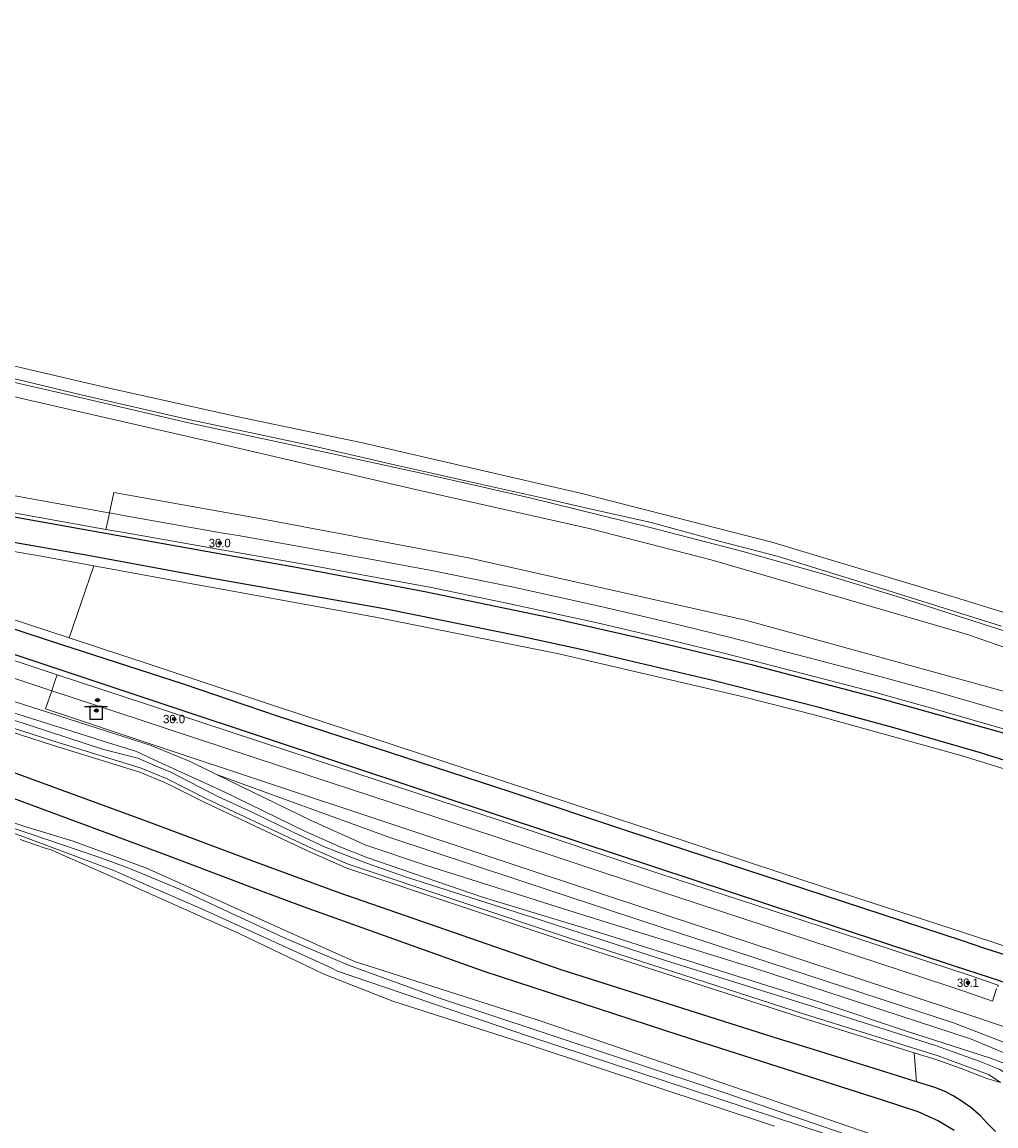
# Model space of a CAD drawing. Header units: metres. Extents: x 169249 to 194689, y 406250 to 412203.
# Tile 111 of 256: x 174624 to 174740, y 406536 to 406667. Entities that reach past the tile are written whole.
import ezdxf
from ezdxf.enums import TextEntityAlignment as Align

# ---------------------------------------------------------------- set-up
doc = ezdxf.new("R2010")
doc.units = ezdxf.units.M
doc.layers.get('0').update_dxf_attribs({"linetype": 'CONTINUOUS'})
for name, color, linetype, lineweight in [('BGT_NLCS_N264$0$B-WE-GW-WATERGANG_INSTEEK-G', 252, 'CONTINUOUS', 18), ('BGT_NLCS_N264$0$B-WE-GW-WATERGANG_SLOOT_BODEM-G', 252, 'CONTINUOUS', 18), ('BGT_NLCS_N264$0$B-WE-OG-TOPOGRAFIE_WATER-GV', 252, 'CONTINUOUS', 18), ('BGT_NLCS_N264$0$B-WE-OG-TOPOGRAFIE_WEG_BERM-GV', 252, 'CONTINUOUS', 18), ('BGT_NLCS_N264$0$B-WE-VW-VERKEERSTEKEN_BORD-S', 252, 'CONTINUOUS', 25), ('X-XX-AL-REFERENTIE-G', 7, 'CONTINUOUS', 18)]:
    doc.layers.add(name, color=color, linetype=linetype, lineweight=lineweight)
for name, color, linetype in [('BGT_NLCS_N264$0$B-WE-IE-MEUBILAIR_WEGMEUBILAIR-S', 252, 'CONTINUOUS'), ('BGT_NLCS_N264$0$B-WE-OG-TOPOGRAFIE_WEG_RIJWEG-G', 252, 'CONTINUOUS'), ('BGT_NLCS_N264$0$B-WE-VW-MARKERING-G', 252, 'CONTINUOUS'), ('BGT_NLCS_N264$0$B-WE-VW-VERKEERSTEKEN_DRAAGCONSTRUCTIE-S', 252, 'CONTINUOUS'), ('BGT_NLCS_N264$0$Label_Puntobject', 252, 'CONTINUOUS')]:
    doc.layers.add(name, color=color, linetype=linetype)
doc.styles.add('BGT_NLCS_N264$0$STANDARD', font='txt')

# ---------------------------------------------------------------- blocks, each defined once
blk = doc.blocks.new('BGT_NLCS_N264$0$SVW-VERKEERSTEKEN_BORD_ANWB-SO')
blk.add_line((-1.375, 0), (1.375, 0))
at = {"flags": 128}
blk.add_lwpolyline([(-0.75, 0), (-0.75, -1.5), (0.75, -1.5), (0.75, 0)], close=True, dxfattribs=at)
blk = doc.blocks.new('BGT_NLCS_N264$0$SIE-WEG_VERKEERSBORD_PAAL-SO')
blk.add_line((-0.3, 0), (0.3, 0))
for radius in [0.2, 0.0745]:
    blk.add_circle((0, 0), radius)
blk = doc.blocks.new('BGT_NLCS_N264$0$SIE-WEG_PAAL_ALGEMEEN_TYPE_02-SO')
at = {"ltscale": 0.5}
h = blk.add_hatch(color=256, dxfattribs=at)
h.paths.add_polyline_path([(0, 0), (0.1875, 0, 0.41421356), (0, 0.1875)])
h.paths.add_polyline_path([(0, -0.1875), (0, 0), (-0.1875, 0, 0.41421356)])
for p, q in [((-0.1875, 0), (0.1875, 0)), ((0, -0.1875), (0, 0.1875))]:
    blk.add_line(p, q, dxfattribs=at)
blk.add_circle((0, 0), 0.1875, dxfattribs=at)
blk = doc.blocks.new('BGT_NLCS_N264')
at = {"layer": 'BGT_NLCS_N264$0$B-WE-GW-WATERGANG_INSTEEK-G'}
for points in [[(174613, 406628.93, 20.3), (174633.77, 406624.09, 20.28), (174650.01, 406620.48, 20.29), (174664.78, 406617.39, 20.41), (174690.92, 406611.37, 20.52), (174713.54, 406605.57, 20.48), (174735.8, 406598.85, 20.5), (174751.26, 406594.06, 20.66)], [(174604.51, 406578.43, 20.31), (174624.49, 406571.78, 20.43), (174630.34, 406569.97, 20.45), (174638.87, 406566.84, 20.52), (174639.45, 406566.62, 20.52), (174645.13, 406564.07, 20.5), (174651.99, 406560.99, 20.48), (174661.64, 406556.67, 20.54), (174663.96, 406555.62, 20.52), (174666.34, 406554.89, 20.54), (174684.85, 406548.98, 20.56), (174685.11, 406548.9, 20.56), (174690.51, 406547.05, 20.53), (174703.88, 406542.49, 20.46), (174728.92, 406533.91, 20.41)], [(174713.84, 406536.06, 20.48), (174684.76, 406545.72, 20.48), (174668.42, 406550.97, 20.5), (174660.1, 406554.19, 20.43), (174650.2, 406558.98, 20.19), (174632.49, 406566.84, 20.32), (174628.27, 406568.71, 20.36), (174627.72, 406568.96, 20.36), (174627.15, 406569.1, 20.36), (174625.77, 406569.59, 20.34), (174624.04, 406570.19, 20.32)]]:
    blk.add_polyline3d(points, dxfattribs=at)
at = {"layer": 'BGT_NLCS_N264$0$B-WE-GW-WATERGANG_SLOOT_BODEM-G'}
for points in [[(174740.87, 406595.56, 19.34), (174727.35, 406599.82, 19.34), (174714.16, 406603.9, 19.34), (174707.4, 406605.64, 19.34), (174699.17, 406607.89, 19.34), (174691.71, 406609.56, 19.34), (174686.35, 406610.8, 19.34), (174677.4, 406612.8, 19.34), (174671.97, 406614, 19.34), (174669.11, 406614.63, 19.34), (174659.02, 406616.97, 19.23), (174643.55, 406620.27, 19.24), (174631.32, 406623.11, 19.24), (174614.33, 406627.16, 19.24)], [(174609.1, 406627.85, 19.24), (174631.49, 406622.69, 19.23), (174644.08, 406619.76, 19.23), (174655.59, 406617.32, 19.23), (174672.12, 406613.69, 19.23), (174678.31, 406612.29, 19.23), (174684.73, 406610.83, 19.23), (174699.03, 406607.31, 19.32), (174710.06, 406604.47, 19.36), (174719.57, 406601.79, 19.36), (174728.46, 406599.1, 19.36), (174735.61, 406596.81, 19.36), (174743.52, 406594.27, 19.36)], [(174618.61, 406573.08, 19.71), (174627.1, 406570.21, 19.67), (174633.18, 406568.17, 19.9), (174636.8, 406566.87, 19.9), (174643.02, 406564.27, 19.9), (174651.39, 406560.4, 19.9), (174655.4, 406558.51, 19.89), (174659.41, 406556.84, 19.89), (174663.14, 406555.24, 19.89), (174673.83, 406551.34, 19.66), (174686.07, 406547.3, 19.65), (174708.07, 406540.01, 19.61), (174732.67, 406531.55, 19.68)], [(174730, 406531.83, 19.89), (174684.66, 406546.73, 19.7), (174661.84, 406554.54, 19.74), (174661.05, 406554.9, 19.75), (174645.85, 406561.84, 19.8), (174638.95, 406564.85, 19.8), (174635.18, 406566.51, 19.79), (174633.07, 406567.29, 19.79), (174624.35, 406570.54, 19.79), (174620.52, 406571.95, 19.79)]]:
    blk.add_polyline3d(points, dxfattribs=at)
at = {"layer": 'BGT_NLCS_N264$0$B-WE-OG-TOPOGRAFIE_WATER-GV'}
for points in [[(174517, 406643.58, 20.2), (174522.04, 406642.7, 20.21), (174530.63, 406641.9, 20.24), (174544.72, 406640.7, 20.23), (174550.94, 406639.67, 20.22), (174557, 406638.55, 20.17), (174582.36, 406632.35, 20.29), (174602.59, 406627.8, 20.22), (174624.77, 406622.53, 20.24), (174647.82, 406617.26, 20.48), (174671.1, 406611.84, 20.63), (174691.77, 406607.21, 20.65), (174706.31, 406603.45, 20.71), (174736.84, 406594.57, 20.75), (174752.11, 406589.28, 20.85), (174754.29, 406588.99, 20.87), (174756.63, 406588.92, 20.87), (174758.6, 406588.96, 20.87), (174759.96, 406589.15, 20.81), (174761.65, 406589.51, 20.81), (174763.13, 406589.96, 20.88), (174764.54, 406590.68, 20.88), (174768.03, 406594.23, 20.69), (174769.93, 406596.51, 20.68)], [(174647.43, 406577.93, 20.59), (174644.28, 406579.48, 20.6), (174639.63, 406581.36, 20.56), (174622.21, 406586.95, 20.41), (174599.63, 406594.39, 20.37), (174574.29, 406602.43, 20.34), (174546.59, 406611.51, 20.26), (174520.88, 406619.84, 20.17), (174517.33, 406620.99, 20.17), (174501.24, 406626.2, 20.16), (174482.21, 406632.01, 20.11), (174466.55, 406636.52, 20.25), (174445.55, 406641.42, 20.2), (174424.44, 406646.42, 20.16), (174397.74, 406651.62, 20.18), (174381.46, 406654.36, 20.2), (174368, 406656.41, 20.2), (174358.17, 406657.26, 20.19), (174343.85, 406658.82, 20.27), (174335.29, 406659.78, 20.2), (174316.61, 406660.97, 20.08), (174308.87, 406661.18, 20.03), (174301.91, 406661.24, 20.17), (174300.53, 406661.13, 20.17)], [(174617.43, 406587.08, 19.66), (174630.32, 406583.04, 19.66), (174634.45, 406581.73, 19.66), (174637.91, 406580.64, 19.66), (174640.5, 406579.44, 19.66), (174648.1, 406575.97, 19.66), (174658.02, 406571.12, 19.66), (174662.23, 406569.27, 19.66), (174665.43, 406568.01, 19.66), (174679.08, 406563.34, 19.66), (174693.99, 406558.8, 19.72), (174705.23, 406555.23, 19.72), (174719.12, 406550.89, 19.72), (174729.55, 406547.39, 19.72), (174739.43, 406544.22, 19.72), (174741.14, 406543.56, 19.72), (174742.44, 406542.52, 19.72), (174743.75, 406541.31, 19.72), (174744.74, 406540.1, 19.72)], [(174743.49, 406540.47, 19.67), (174742.67, 406541.29, 19.67), (174741.62, 406542.23, 19.67), (174740.59, 406542.87, 19.67), (174738.19, 406543.83, 19.66), (174733.02, 406545.66, 19.66), (174718.53, 406550.29, 19.62), (174700.85, 406555.77, 19.59), (174684.94, 406560.95, 19.59), (174670.04, 406565.69, 19.59), (174665.4, 406567.34, 19.6), (174660.37, 406569.26, 19.5), (174656.53, 406571.07, 19.5), (174651.67, 406573.45, 19.5), (174647.64, 406575.26, 19.5), (174641.97, 406578.18, 19.5), (174640.25, 406578.92, 19.5), (174638.05, 406579.85, 19.5), (174633.98, 406580.88, 19.5), (174616.35, 406586.64, 19.5)], [(174456.36, 406636.04, 20.22), (174472.4, 406631.75, 20.15), (174495.09, 406624.87, 20.12), (174520.22, 406616.98, 20.16), (174531.64, 406613.07, 20.13), (174569.77, 406600.87, 20.15), (174605.64, 406589.12, 20.32), (174628.06, 406581.88, 20.3), (174638.45, 406578.66, 20.43), (174641.56, 406577.39, 20.43), (174646.24, 406575.02, 20.44), (174658.82, 406569.12, 20.39), (174663.11, 406567.24, 20.41), (174690.05, 406558.26, 20.44), (174717.4, 406549.41, 20.48), (174733.33, 406544.43, 20.45), (174736.23, 406543.39, 20.4), (174739.38, 406542.18, 20.52), (174740.76, 406541.27, 20.54)], [(174747.17, 406539.4, 20.77), (174746.78, 406540.13, 20.78), (174745.87, 406541.56, 20.79), (174745.15, 406542.58, 20.79), (174743.88, 406543.5, 20.74), (174742.22, 406544.37, 20.69), (174737.18, 406546.47, 20.62), (174711.7, 406554.78, 20.7), (174690.1, 406561.5, 20.6), (174672.29, 406567.12, 20.53), (174665.18, 406569.53, 20.57), (174658.67, 406572.43, 20.56), (174647.43, 406577.93, 20.59)]]:
    blk.add_polyline3d(points, dxfattribs=at)
at = {"layer": 'BGT_NLCS_N264$0$B-WE-OG-TOPOGRAFIE_WEG_BERM-GV'}
for p, q in [((174629.89, 406594.17, 20.69), (174632.82, 406602.76, 20.65)), ((174730.75, 406541.36, 0.3), (174730.48, 406544.8, 20.45))]:
    blk.add_line(p, q, dxfattribs=at)
for points in [[(174519.5, 406635.52, 20.37), (174521.83, 406634.8, 20.39), (174530.45, 406632.14, 20.46), (174546.05, 406627.56, 20.47), (174549.92, 406626.51, 20.46), (174557.29, 406624.51, 20.45), (174563.44, 406622.89, 20.48), (174568.68, 406621.62, 20.49), (174575.68, 406620.03, 20.49), (174583.53, 406618.46, 20.53), (174590.58, 406617.06, 20.56), (174600.8, 406615.17, 20.54), (174606.58, 406614.1, 20.56), (174613.23, 406612.89, 20.58), (174622.96, 406611.14, 20.59), (174634.6, 406609.06, 20.64), (174634.68, 406609.05, 20.64)], [(174518.91, 406633.61, 20.37), (174521.24, 406632.89, 20.39), (174529.88, 406630.23, 20.46), (174545.51, 406625.63, 20.47), (174549.4, 406624.58, 20.46), (174556.77, 406622.58, 20.45), (174562.95, 406620.95, 20.48), (174568.22, 406619.67, 20.49), (174575.27, 406618.07, 20.49), (174583.14, 406616.5, 20.53), (174590.21, 406615.09, 20.56), (174600.44, 406613.2, 20.54), (174606.22, 406612.13, 20.56), (174612.88, 406610.92, 20.58), (174622.6, 406609.17, 20.59), (174634.25, 406607.09, 20.64)], [(174628.45, 406589.78, 20.62), (174620.44, 406592.42, 20.6), (174598.98, 406599.5, 20.52), (174583.48, 406604.58, 20.47), (174580.29, 406605.63, 20.47), (174564.88, 406610.73, 20.47), (174547.2, 406616.49, 20.36), (174545.17, 406617.16, 20.35), (174522.67, 406624.31, 20.29), (174518.83, 406625.53, 20.29)], [(174518.22, 406623.62, 20.29), (174522.07, 406622.4, 20.29), (174544.55, 406615.26, 20.35), (174546.58, 406614.59, 20.36), (174564.25, 406608.83, 20.47), (174579.66, 406603.73, 20.47), (174582.85, 406602.68, 20.47), (174598.35, 406597.6, 20.52), (174619.81, 406590.52, 20.6), (174627.8, 406587.89, 20.62)], [(174730.48, 406544.8, 20.45), (174717.25, 406548.93, 20.48), (174689.89, 406557.79, 20.44), (174662.93, 406566.77, 20.41), (174658.61, 406568.66, 20.39), (174646.02, 406574.57, 20.44), (174641.35, 406576.94, 20.43), (174638.28, 406578.19, 20.43), (174627.91, 406581.41, 20.3), (174605.49, 406588.64, 20.32), (174569.61, 406600.39, 20.15), (174531.48, 406612.59, 20.13), (174520.07, 406616.51, 20.16), (174494.94, 406624.39, 20.12), (174472.27, 406631.27, 20.15), (174456.27, 406635.55, 20.22), (174455.53, 406635.64, 20.22), (174454.91, 406635.82, 20.22)], [(174634.68, 406609.05, 20.64), (174635.21, 406611.46, 20.58), (174652.98, 406608.31, 20.66), (174677.43, 406603.7, 20.71), (174710.39, 406596.28, 20.76), (174752.33, 406584.74, 20.94), (174760.05, 406583.55, 20.98), (174760.75, 406583.74, 20.95), (174763.07, 406584.87, 20.95), (174766.68, 406586.07, 20.96), (174769.39, 406586.57, 20.96), (174771.26, 406586.93, 20.95), (174774.36, 406590.01, 20.89), (174776.38, 406594.41, 20.79)], [(174634.68, 406609.05, 20.64), (174634.51, 406608.27, 20.59), (174634.25, 406607.09, 20.64)], [(174749.92, 406581.17, 20.99), (174750.34, 406582.81, 20.94), (174749.49, 406583.05, 20.93), (174748.23, 406583.41, 20.92), (174741.78, 406585.26, 20.86), (174733.52, 406587.63, 20.86), (174726.1, 406589.67, 20.85), (174718.89, 406591.57, 20.79), (174708.45, 406594.25, 20.82), (174701.13, 406596.04, 20.8), (174693.16, 406597.9, 20.77), (174682.77, 406600.2, 20.73), (174673.2, 406602.17, 20.72), (174665.93, 406603.5, 20.69), (174659.97, 406604.59, 20.7), (174649.98, 406606.34, 20.66), (174647.96, 406606.69, 20.65), (174636.78, 406608.67, 20.65), (174634.68, 406609.05, 20.64)], [(174632.82, 406602.76, 20.65), (174626.79, 406603.86, 20.64), (174611.45, 406606.49, 20.64), (174606.73, 406607.39, 20.66)], [(174634.25, 406607.09, 20.64), (174636.43, 406606.71, 20.65), (174647.61, 406604.72, 20.65), (174649.63, 406604.37, 20.66), (174659.62, 406602.62, 20.7), (174665.58, 406601.53, 20.69), (174672.82, 406600.21, 20.72), (174682.35, 406598.24, 20.73), (174692.72, 406595.95, 20.77), (174700.66, 406594.1, 20.8), (174707.96, 406592.31, 20.82), (174718.39, 406589.64, 20.79), (174725.58, 406587.74, 20.85), (174732.97, 406585.71, 20.86), (174741.23, 406583.33, 20.86), (174747.68, 406581.49, 20.92), (174748.94, 406581.13, 20.93), (174749.82, 406580.88, 20.94)], [(174605.3, 406602.31, 20.68), (174619.7, 406597.53, 20.67), (174629.89, 406594.17, 20.69)], [(174747.74, 406576.04, 20.84), (174747.55, 406576.62, 20.85), (174746.43, 406576.97, 20.85), (174736.19, 406580.15, 20.82), (174718.89, 406584.94, 20.79), (174709.81, 406587.25, 20.76), (174688.18, 406592.27, 20.71), (174666.54, 406596.6, 20.66), (174646.76, 406600.2, 20.67), (174646.45, 406600.26, 20.67), (174632.82, 406602.76, 20.65)], [(174629.89, 406594.17, 20.69), (174639.63, 406590.95, 20.71), (174643.69, 406589.61, 20.72), (174654.56, 406586.02, 20.75), (174677.5, 406578.48, 20.73), (174693.72, 406573.14, 20.79), (174720.81, 406564.17, 20.87), (174736.47, 406559.07, 20.92), (174741.4, 406557.46, 20.94), (174741.77, 406557.34, 20.94), (174742.62, 406559.83, 20.91)], [(174627.8, 406587.89, 20.62), (174628.06, 406588.65, 20.57), (174628.45, 406589.78, 20.62)], [(174740.45, 406552.66, 20.83), (174740.49, 406552.85, 20.82), (174739.98, 406553.02, 20.82), (174737.15, 406553.99, 20.83), (174735.08, 406554.67, 20.82), (174721.45, 406559.17, 20.77), (174700.06, 406566.16, 20.73), (174681.17, 406572.46, 20.69), (174659.03, 406579.7, 20.66), (174642.53, 406585.15, 20.65), (174638.95, 406586.33, 20.64), (174628.45, 406589.78, 20.62)], [(174753.25, 406524.09, 20.82), (174754.41, 406531.65, 21), (174754.55, 406533.03, 21.01), (174754.59, 406533.77, 21.02), (174754.26, 406535.26, 21.01), (174753.43, 406536.26, 21.02), (174752.08, 406537.7, 21.02), (174750.61, 406539.48, 21.03), (174749.24, 406541.46, 21.04), (174748.14, 406543.42, 21.06), (174747.38, 406544.67, 21.05), (174746.53, 406545.43, 21.05), (174745.72, 406545.92, 21.05), (174744.95, 406546.32, 21.05), (174743.38, 406547.08, 21.06), (174740.85, 406548.03, 20.92), (174737.83, 406549.04, 20.86), (174694.32, 406563.38, 20.69), (174640.24, 406581.32, 20.61), (174627.06, 406585.72, 20.58), (174627.8, 406587.89, 20.62)], [(174740.26, 406552.44, 20.92), (174739.79, 406550.97, 20.86), (174736.51, 406552.1, 20.83), (174734.46, 406552.77, 20.82), (174720.82, 406557.27, 20.77), (174699.43, 406564.26, 20.73), (174680.54, 406570.56, 20.69), (174658.41, 406577.8, 20.66), (174641.9, 406583.25, 20.65), (174638.32, 406584.43, 20.64), (174627.82, 406587.88, 20.62), (174627.8, 406587.89, 20.62)], [(174647.43, 406577.93, 20.59), (174668.16, 406570.37, 20.98), (174698.19, 406560.45, 20.98), (174735.17, 406548.36, 20.98), (174745.95, 406544.19, 20.98), (174750.11, 406538.54, 20.83)], [(174730.48, 406544.8, 20.45), (174733.17, 406543.96, 20.45), (174736.06, 406542.92, 20.4), (174739.14, 406541.74, 20.52), (174740.76, 406541.27, 20.54)]]:
    blk.add_polyline3d(points, dxfattribs=at)
at = {"layer": 'BGT_NLCS_N264$0$B-WE-OG-TOPOGRAFIE_WEG_RIJWEG-G'}
for points in [[(174730.75, 406541.36, 20.63), (174726.99, 406542.56, 20.62), (174718.09, 406545.3, 20.63), (174714.44, 406546.43, 20.64), (174701.17, 406550.63, 20.67), (174700.18, 406550.95, 20.67), (174688.43, 406554.67, 20.69), (174662.03, 406563.86, 20.66), (174652.18, 406567.44, 20.67), (174639.17, 406572.33, 20.64), (174623.44, 406578.09, 20.6), (174617.81, 406580.19, 20.57), (174607.02, 406584.22, 20.51), (174589.11, 406590.55, 20.47), (174571.01, 406596.73, 20.39), (174560.73, 406600.04, 20.38), (174554.47, 406602.05, 20.38), (174549.02, 406603.82, 20.35), (174539.04, 406607.04, 20.29), (174517.77, 406613.83, 20.32)], [(174611.2, 406579.56, 20.5), (174641.62, 406568.27, 20.62), (174652.31, 406564.24, 20.63), (174657.74, 406562.2, 20.63), (174679.26, 406554.52, 20.64), (174702.57, 406546.89, 20.68), (174726.66, 406539.22, 20.54), (174730.92, 406537.82, 20.57), (174733.37, 406536.72, 20.56), (174735.25, 406535.62, 20.56)], [(174740.15, 406535.45, 20.69), (174739.14, 406536.47, 20.69), (174738.39, 406537.28, 20.69), (174737.23, 406538.29, 20.69), (174735.94, 406539.17, 20.69), (174735.13, 406539.67, 20.69), (174734.94, 406539.77, 20.68), (174734.23, 406540.15, 20.65), (174732.93, 406540.67, 20.64), (174730.75, 406541.36, 20.63)]]:
    blk.add_polyline3d(points, dxfattribs=at)
at = {"layer": 'BGT_NLCS_N264$0$B-WE-VW-MARKERING-G', "linetype": 'Continuous'}
for points in [[(174750.9, 406579.95, 20.94), (174747.53, 406580.96, 20.91), (174743.52, 406582.16, 20.88), (174726.5, 406586.93, 20.8), (174711.25, 406590.93, 20.77), (174699.15, 406593.84, 20.75), (174686.95, 406596.62, 20.73), (174672.23, 406599.67, 20.71), (174656.92, 406602.54, 20.68), (174647.48, 406604.21, 20.63), (174594.25, 406613.75, 20.47), (174583, 406615.96, 20.49), (174570.47, 406618.64, 20.46), (174554.31, 406622.7, 20.45), (174539.85, 406626.76, 20.44), (174516.43, 406633.98, 20.39)], [(174289.53, 406667.45, 20.27), (174313.79, 406666.41, 20.23), (174328.66, 406665.42, 20.26), (174344, 406664.01, 20.27), (174353.82, 406662.89, 20.26), (174368.53, 406661.22, 20.24), (174400.7, 406656.31, 20.26), (174430.39, 406650.4, 20.28), (174442.11, 406647.72, 20.28), (174451.54, 406645.34, 20.28), (174468.72, 406641.01, 20.29), (174492.11, 406634.38, 20.29), (174514.88, 406627.37, 20.27), (174540.88, 406619.14, 20.39), (174564.03, 406611.72, 20.45), (174580.48, 406606.34, 20.45), (174607.3, 406597.57, 20.5), (174642.69, 406585.77, 20.61), (174681.91, 406572.77, 20.66), (174735.24, 406555.15, 20.84), (174739.39, 406553.79, 20.86)]]:
    blk.add_polyline3d(points, dxfattribs=at)
at = {"layer": 'BGT_NLCS_N264$0$B-WE-VW-MARKERING-G'}
for points in [[(174581.33, 406609.07, 20.52), (174627.48, 406593.88, 20.57), (174643.45, 406588.7, 20.62), (174654.63, 406584.92, 20.65), (174668.1, 406580.54, 20.62), (174682.45, 406575.87, 20.69), (174696.24, 406571.27, 20.73), (174736.18, 406558.16, 20.82), (174738.85, 406557.27, 20.83), (174749.68, 406553.8, 21.02)], [(174746.68, 406577.87, 20.87), (174738.38, 406580.48, 20.81), (174727.95, 406583.53, 20.78), (174719.01, 406585.94, 20.74), (174706.5, 406589.09, 20.72), (174690.97, 406592.77, 20.69), (174683.49, 406594.37, 20.68), (174667.6, 406597.59, 20.59), (174646.72, 406601.3, 20.58), (174631.91, 406604.01, 20.56), (174611.89, 406607.49, 20.54)], [(174739.39, 406553.79, 20.86), (174743.19, 406552.53, 20.93), (174745.24, 406551.73, 21.06), (174748.4, 406550.65, 21.04), (174749.6, 406549.91, 21.04), (174751, 406548.16, 21.05), (174751.56, 406547.43, 21.05), (174753.53, 406544.03, 21.04), (174754.92, 406542.06, 21.02), (174758.04, 406538.6, 21.01), (174758.57, 406537.85, 21.01), (174758.57, 406537.85, 21.01), (174758.96, 406537, 21.01), (174759.25, 406536.05, 21.01), (174759.6, 406534.01, 21.02), (174759.37, 406530.98, 21), (174758.23, 406523.62, 20.92)]]:
    blk.add_polyline3d(points, dxfattribs=at)
at = {"layer": 'BGT_NLCS_N264$0$B-WE-IE-MEUBILAIR_WEGMEUBILAIR-S', "color": 7}
for p in [(174647.8, 406605.46, 20.7), (174642.37, 406584.52, 20.69), (174736.87, 406553.14, 20.84)]:
    blk.add_blockref('BGT_NLCS_N264$0$SIE-WEG_PAAL_ALGEMEEN_TYPE_02-SO', p, dxfattribs=at)
at = {"layer": 'BGT_NLCS_N264$0$B-WE-VW-VERKEERSTEKEN_BORD-S', "color": 7}
blk.add_blockref('BGT_NLCS_N264$0$SVW-VERKEERSTEKEN_BORD_ANWB-SO', (174633.08, 406586.02, 20.51), dxfattribs=at)
at = {"layer": 'BGT_NLCS_N264$0$B-WE-VW-VERKEERSTEKEN_DRAAGCONSTRUCTIE-S', "color": 7}
for p in [(174633.25, 406586.77, 20.51), (174633.13, 406585.52, 20.44)]:
    blk.add_blockref('BGT_NLCS_N264$0$SIE-WEG_VERKEERSBORD_PAAL-SO', p, dxfattribs=at)
at = {"layer": 'BGT_NLCS_N264$0$Label_Puntobject', "lineweight": 18, "style": 'BGT_NLCS_N264$0$STANDARD'}
for s, p in [('30.0', (174647.8, 406605.46, 20.7)), ('30.0', (174642.37, 406584.52, 20.69)), ('30.1', (174736.87, 406553.14, 20.84))]:
    blk.add_text(s, height=1, dxfattribs=at).set_placement(p, align=Align.MIDDLE)

msp = doc.modelspace()

# ---------------------------------------------------------------- block references
at = {"layer": 'X-XX-AL-REFERENTIE-G'}
msp.add_blockref('BGT_NLCS_N264', (0, 0), dxfattribs=at)

doc.saveas('drawing.dxf')
